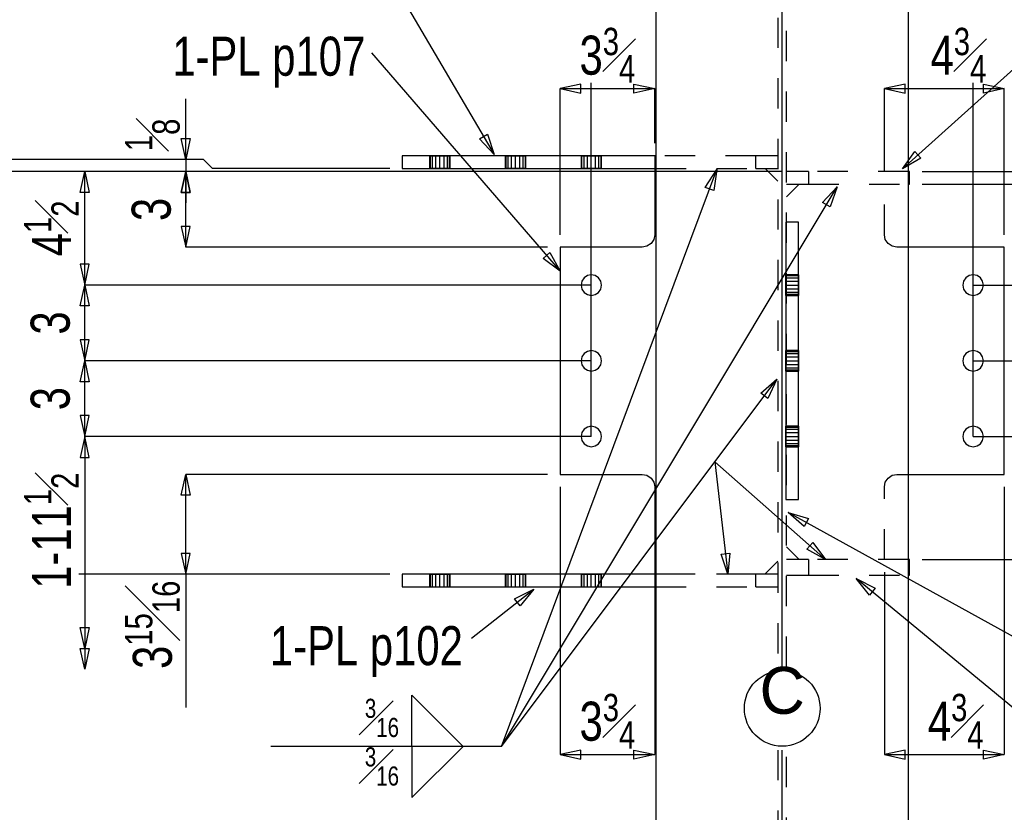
# Model space of a CAD drawing. Header units: inches. Extents: x -17.2 to 17.5, y -11.2 to 11.2.
# Tile 9 of 15: x -3.4 to -0.1, y 1.9 to 4.5. Entities that reach past the tile are written whole.
import ezdxf
from ezdxf.enums import TextEntityAlignment as Align

# ---------------------------------------------------------------- set-up
doc = ezdxf.new("R2010")
doc.units = ezdxf.units.IN
doc.header["$LTSCALE"] = 2.5
doc.header["$MEASUREMENT"] = 0
doc.linetypes.add('SDS2_5', pattern=[0.04, 0.02, -0.02])
doc.linetypes.add('SDS2_6', pattern=[0.2, 0.1, -0.05, 0, -0.05])
doc.layers.add('Layer_0', color=7, linetype='Continuous')
doc.layers.add('Outline', color=7, linetype='Continuous')
doc.styles.add('MTextWidth', font='txt', dxfattribs={"width": 0.8, "height": 0.2})

msp = doc.modelspace()

# ---------------------------------------------------------------- linework, layer by layer
at = {"color": 1, "linetype": 'Continuous'}
for p, q in [((0.388, 4.774), (-0.4364, 4.0329)), ((-2.1608, 4.722), (-1.7842, 4.0801)), ((-1.4973, 4.313), (-1.5662, 4.2982)), ((-1.5662, 3.8155), (-1.5662, 4.2982)), ((-1.5662, 4.2982), (-1.4973, 4.2834)), ((-1.5662, 4.2982), (-1.2537, 4.2982)), ((-1.4973, 4.2834), (-1.4973, 4.313)), ((-1.4632, 3.1488), (-1.4632, 4.3173)), ((-1.3226, 4.2834), (-1.3226, 4.313)), ((-1.3226, 4.313), (-1.2537, 4.2982)), ((-1.2537, 4.2982), (-1.3226, 4.2834)), ((-1.2537, 4.1176), (-1.2537, 4.2982)), ((-0.4269, 4.313), (-0.4957, 4.2982)), ((-0.4957, 4.0238), (-0.4957, 4.2982)), ((-0.4957, 4.2982), (-0.4269, 4.2834)), ((-0.4957, 4.2982), (-0.0999, 4.2982)), ((-0.4269, 4.2834), (-0.4269, 4.313)), ((-0.2028, 3.1488), (-0.2028, 4.3173)), ((-0.1688, 4.2834), (-0.1688, 4.313)), ((-0.1688, 4.313), (-0.0999, 4.2982)), ((-0.0999, 4.2982), (-0.1688, 4.2834)), ((-0.0999, 3.8155), (-0.0999, 4.2982)), ((-2.8019, 4.0638), (-2.8019, 4.2647)), ((-2.8019, 4.0638), (-2.8167, 4.1327)), ((-2.8167, 4.1327), (-2.7871, 4.1327)), ((-2.7871, 4.1327), (-2.8019, 4.0638)), ((-1.8318, 4.1321), (-1.8063, 4.147)), ((-1.7842, 4.0801), (-1.8318, 4.1321)), ((-1.8063, 4.147), (-1.7842, 4.0801)), ((-2.8019, 4.0637), (-3.4686, 4.0637)), ((-2.7428, 4.0638), (-2.8019, 4.0638)), ((-2.8019, 4.0638), (-2.8019, 4.0238)), ((-2.7133, 4.0343), (-2.7428, 4.0638)), ((-1.7842, 4.0801), (-1.7842, 4.0801)), ((-0.4364, 4.0329), (-0.3951, 4.0899)), ((-0.3753, 4.068), (-0.4364, 4.0329)), ((-0.3951, 4.0899), (-0.3753, 4.068)), ((-2.1287, 4.0343), (-2.7133, 4.0343)), ((-1.7592, 2.1254), (-1.049, 4.0312)), ((-1.0869, 3.9718), (-1.049, 4.0312)), ((-1.049, 4.0312), (-1.0592, 3.9615)), ((-1.049, 4.0312), (-1.049, 4.0312)), ((-0.4364, 4.0329), (-0.4364, 4.0329)), ((-3.15, 3.9549), (-3.1352, 4.0238)), ((-3.1352, 3.6488), (-3.1352, 4.0238)), ((-3.1352, 4.0238), (-3.1205, 3.9549)), ((-0.833, 4.0238), (-3.1352, 4.0238)), ((-2.8167, 3.9549), (-2.8019, 4.0238)), ((-2.8019, 4.0238), (-2.8167, 3.9549)), ((-2.8019, 3.7738), (-2.8019, 4.0238)), ((-2.8019, 4.0238), (-2.7871, 3.9549)), ((-0.833, 4.0238), (-2.8019, 4.0238)), ((-2.8019, 4.0238), (-2.8019, 3.9205)), ((-2.7871, 3.9549), (-2.8019, 4.0238)), ((-0.833, 4.0238), (-2.8019, 4.0238)), ((-0.3707, 4.0238), (0.9492, 4.0238)), ((-1.7592, 2.1254), (-0.6519, 3.9738)), ((-1.0592, 3.9615), (-1.0869, 3.9718)), ((-0.7, 3.9223), (-0.6519, 3.9738)), ((-0.6519, 3.9738), (-0.6747, 3.9071)), ((-0.6519, 3.9738), (-0.6519, 3.9738)), ((-3.1205, 3.9549), (-3.15, 3.9549)), ((-2.7871, 3.9549), (-2.8167, 3.9549)), ((-2.8167, 3.9549), (-2.7871, 3.9549)), ((-0.6747, 3.9071), (-0.7, 3.9223)), ((-2.7871, 3.8427), (-2.8167, 3.8427)), ((-2.8167, 3.8427), (-2.8019, 3.7738)), ((-2.8019, 3.7738), (-2.7871, 3.8427)), ((-1.6078, 3.7738), (-2.8019, 3.7738)), ((-3.1205, 3.7177), (-3.15, 3.7177)), ((-3.15, 3.7177), (-3.1352, 3.6488)), ((-3.1352, 3.6488), (-3.1205, 3.7177)), ((-3.15, 3.5799), (-3.1352, 3.6488)), ((-3.1352, 3.3988), (-3.1352, 3.6488)), ((-3.1352, 3.6488), (-3.1205, 3.5799)), ((-1.4632, 3.6488), (-3.1352, 3.6488)), ((-3.1352, 3.6488), (-3.1352, 3.6488)), ((-3.1205, 3.5799), (-3.15, 3.5799)), ((-3.1205, 3.4677), (-3.15, 3.4677)), ((-3.15, 3.4677), (-3.1352, 3.3988)), ((-3.1352, 3.3988), (-3.1205, 3.4677)), ((-3.15, 3.3299), (-3.1352, 3.3988)), ((-3.1352, 3.1488), (-3.1352, 3.3988)), ((-3.1352, 3.3988), (-3.1205, 3.3299)), ((-1.4632, 3.3988), (-3.1352, 3.3988)), ((-1.4632, 3.3988), (-3.1352, 3.3988)), ((-3.1205, 3.3299), (-3.15, 3.3299)), ((-1.7592, 2.1254), (-0.8505, 3.3386)), ((-0.9036, 3.2923), (-0.8505, 3.3386)), ((-0.8505, 3.3386), (-0.8799, 3.2746)), ((-0.8505, 3.3386), (-0.8505, 3.3386)), ((-0.8799, 3.2746), (-0.9036, 3.2923)), ((-3.1205, 3.2177), (-3.15, 3.2177)), ((-3.15, 3.2177), (-3.1352, 3.1488)), ((-3.1352, 3.1488), (-3.1205, 3.2177)), ((-3.1352, 3.1488), (-3.15, 3.0799)), ((-1.4632, 3.1488), (-3.1352, 3.1488)), ((-3.1352, 3.1488), (-3.1352, 3.1488)), ((-3.1205, 3.0799), (-3.1352, 3.1488)), ((-3.1352, 3.1488), (-3.1352, 2.4488)), ((-3.15, 3.0799), (-3.1205, 3.0799)), ((-1.055, 3.0654), (-0.6898, 2.7421)), ((-1.055, 3.0654), (-1.0122, 2.6937)), ((-2.8167, 2.9549), (-2.8019, 3.0238)), ((-2.8019, 2.6936), (-2.8019, 3.0238)), ((-2.8019, 3.0238), (-2.7871, 2.9549)), ((-1.6078, 3.0238), (-2.8019, 3.0238)), ((-1.5662, 2.9822), (-1.5662, 2.0984)), ((-0.0999, 2.9822), (-0.0999, 2.0984)), ((-2.7871, 2.9549), (-2.8167, 2.9549)), ((0.0057, 2.4452), (-0.8138, 2.8983)), ((-0.8138, 2.8983), (-0.8138, 2.8983)), ((-0.8138, 2.8983), (-0.7464, 2.8779)), ((-0.7606, 2.8521), (-0.8138, 2.8983)), ((-0.7464, 2.8779), (-0.7606, 2.8521)), ((-0.7512, 2.7768), (-0.7316, 2.7989)), ((-0.7316, 2.7989), (-0.6898, 2.7421)), ((-1.0348, 2.7605), (-1.0054, 2.7639)), ((-1.0054, 2.7639), (-1.0122, 2.6937)), ((-0.6898, 2.7421), (-0.7512, 2.7768)), ((-2.7871, 2.7625), (-2.8167, 2.7625)), ((-2.8167, 2.7625), (-2.8019, 2.6936)), ((-2.8019, 2.6936), (-2.7871, 2.7625)), ((-1.0122, 2.6937), (-1.0348, 2.7605)), ((-0.6898, 2.7421), (-0.6898, 2.7421)), ((-0.3707, 2.7426), (0.6158, 2.7426)), ((-0.4957, 2.7009), (-0.4957, 2.0984)), ((-2.8019, 2.6936), (-3.1543, 2.6936)), ((-2.1287, 2.6936), (-2.8019, 2.6936)), ((-2.8019, 2.6936), (-2.8019, 2.2535)), ((-1.0122, 2.6937), (-1.0122, 2.6937)), ((0.2488, 1.9879), (-0.5884, 2.6803)), ((-0.5884, 2.6803), (-0.5884, 2.6803)), ((-0.5884, 2.6803), (-0.5259, 2.6477)), ((-0.5447, 2.625), (-0.5884, 2.6803)), ((-1.8581, 2.4831), (-1.6534, 2.6441)), ((-1.7167, 2.6131), (-1.6534, 2.6441)), ((-1.6534, 2.6441), (-1.6984, 2.5899)), ((-1.6534, 2.6441), (-1.6534, 2.6441)), ((-1.2537, 2.654), (-1.2537, 2.0984)), ((-0.5259, 2.6477), (-0.5447, 2.625)), ((-1.6984, 2.5899), (-1.7167, 2.6131)), ((-3.1352, 2.4488), (-3.15, 2.5177)), ((-3.15, 2.5177), (-3.1205, 2.5177)), ((-3.1205, 2.5177), (-3.1352, 2.4488)), ((-3.1352, 2.3799), (-3.15, 2.4488)), ((-3.15, 2.4488), (-3.1205, 2.4488)), ((-3.1352, 2.4488), (-3.1352, 2.3799)), ((-3.1205, 2.4488), (-3.1352, 2.3799)), ((-2.0556, 2.1254), (-2.0556, 2.2947)), ((-2.0556, 2.2947), (-1.8862, 2.1254)), ((-1.7592, 2.1254), (-2.5213, 2.1254)), ((-2.0556, 2.1254), (-2.0556, 1.956)), ((-2.0556, 1.956), (-1.8862, 2.1254)), ((-1.4973, 2.1131), (-1.5662, 2.0984)), ((-1.4973, 2.0836), (-1.4973, 2.1131)), ((-1.3226, 2.0836), (-1.3226, 2.1131)), ((-1.3226, 2.1131), (-1.2537, 2.0984)), ((-0.4269, 2.1131), (-0.4957, 2.0984)), ((-0.4269, 2.0836), (-0.4269, 2.1131)), ((-0.1688, 2.0836), (-0.1688, 2.1131)), ((-0.1688, 2.1131), (-0.0999, 2.0984)), ((-1.5662, 2.0984), (-1.4973, 2.0836)), ((-1.5662, 2.0984), (-1.2537, 2.0984)), ((-1.2537, 2.0984), (-1.3226, 2.0836)), ((-0.4957, 2.0984), (-0.4269, 2.0836)), ((-0.4957, 2.0984), (-0.0999, 2.0984)), ((-0.0999, 2.0984), (-0.1688, 2.0836))]:
    msp.add_line(p, q, dxfattribs=at)
at = {"layer": 'Layer_0', "color": 1, "linetype": 'SDS2_5'}
for p, q in [((-0.8474, 5.7322), (-0.8474, 2.3883)), ((-0.8187, 2.3883), (-0.8187, 5.7322)), ((-1.9971, 4.0763), (-1.9945, 4.0763)), ((-1.9971, 4.0759), (-1.9971, 4.0343)), ((-1.9945, 4.0759), (-1.9945, 4.0763)), ((-1.9945, 4.0763), (-1.9872, 4.0763)), ((-1.9945, 4.0343), (-1.9945, 4.0759)), ((-1.9872, 4.0759), (-1.9872, 4.0763)), ((-1.9872, 4.0763), (-1.9762, 4.0763)), ((-1.9872, 4.0343), (-1.9872, 4.0759)), ((-1.9762, 4.0759), (-1.9762, 4.0763)), ((-1.9762, 4.0763), (-1.9632, 4.0763)), ((-1.9762, 4.0343), (-1.9762, 4.0759)), ((-1.9632, 4.0759), (-1.9632, 4.0763)), ((-1.9632, 4.0763), (-1.9503, 4.0763)), ((-1.9632, 4.0343), (-1.9632, 4.0759)), ((-1.9503, 4.0763), (-1.9393, 4.0763)), ((-1.9503, 4.0763), (-1.9503, 4.0759)), ((-1.9503, 4.0759), (-1.9503, 4.0343)), ((-1.9393, 4.0763), (-1.932, 4.0763)), ((-1.9393, 4.0763), (-1.9393, 4.0759)), ((-1.9393, 4.0759), (-1.9393, 4.0343)), ((-1.932, 4.0763), (-1.9294, 4.0763)), ((-1.932, 4.0763), (-1.932, 4.0759)), ((-1.932, 4.0759), (-1.932, 4.0343)), ((-1.9294, 4.0343), (-1.9294, 4.0759)), ((-1.7471, 4.0763), (-1.7445, 4.0763)), ((-1.7471, 4.0759), (-1.7471, 4.0343)), ((-1.7445, 4.0759), (-1.7445, 4.0763)), ((-1.7445, 4.0763), (-1.7372, 4.0763)), ((-1.7445, 4.0343), (-1.7445, 4.0759)), ((-1.7372, 4.0759), (-1.7372, 4.0763)), ((-1.7372, 4.0763), (-1.7262, 4.0763)), ((-1.7372, 4.0343), (-1.7372, 4.0759)), ((-1.7262, 4.0759), (-1.7262, 4.0763)), ((-1.7262, 4.0763), (-1.7132, 4.0763)), ((-1.7262, 4.0343), (-1.7262, 4.0759)), ((-1.7132, 4.0759), (-1.7132, 4.0763)), ((-1.7132, 4.0763), (-1.7003, 4.0763)), ((-1.7132, 4.0343), (-1.7132, 4.0759)), ((-1.7003, 4.0763), (-1.6893, 4.0763)), ((-1.7003, 4.0763), (-1.7003, 4.0759)), ((-1.7003, 4.0759), (-1.7003, 4.0343)), ((-1.6893, 4.0763), (-1.682, 4.0763)), ((-1.6893, 4.0763), (-1.6893, 4.0759)), ((-1.6893, 4.0759), (-1.6893, 4.0343)), ((-1.682, 4.0763), (-1.6794, 4.0763)), ((-1.682, 4.0763), (-1.682, 4.0759)), ((-1.682, 4.0759), (-1.682, 4.0343)), ((-1.6794, 4.0343), (-1.6794, 4.0759)), ((-1.4971, 4.0763), (-1.4945, 4.0763)), ((-1.4971, 4.0759), (-1.4971, 4.0343)), ((-1.4945, 4.0759), (-1.4945, 4.0763)), ((-1.4945, 4.0763), (-1.4872, 4.0763)), ((-1.4945, 4.0343), (-1.4945, 4.0759)), ((-1.4872, 4.0759), (-1.4872, 4.0763)), ((-1.4872, 4.0763), (-1.4762, 4.0763)), ((-1.4872, 4.0343), (-1.4872, 4.0759)), ((-1.4762, 4.0759), (-1.4762, 4.0763)), ((-1.4762, 4.0763), (-1.4632, 4.0763)), ((-1.4762, 4.0343), (-1.4762, 4.0759)), ((-1.4632, 4.0759), (-1.4632, 4.0763)), ((-1.4632, 4.0763), (-1.4503, 4.0763)), ((-1.4632, 4.0343), (-1.4632, 4.0759)), ((-1.4503, 4.0763), (-1.4393, 4.0763)), ((-1.4503, 4.0763), (-1.4503, 4.0759)), ((-1.4503, 4.0759), (-1.4503, 4.0343)), ((-1.4393, 4.0763), (-1.432, 4.0763)), ((-1.4393, 4.0763), (-1.4393, 4.0759)), ((-1.4393, 4.0759), (-1.4393, 4.0343)), ((-1.432, 4.0763), (-1.4294, 4.0763)), ((-1.432, 4.0763), (-1.432, 4.0759)), ((-1.432, 4.0759), (-1.432, 4.0343)), ((-1.4294, 4.0343), (-1.4294, 4.0759)), ((-0.9203, 4.0759), (-1.2497, 4.0759)), ((-0.9203, 4.0343), (-0.9203, 4.0759)), ((-0.8474, 4.0759), (-0.9203, 4.0759)), ((-1.9945, 4.0338), (-1.9971, 4.0338)), ((-1.9945, 4.0338), (-1.9945, 4.0343)), ((-1.9872, 4.0338), (-1.9945, 4.0338)), ((-1.9872, 4.0338), (-1.9872, 4.0343)), ((-1.9762, 4.0338), (-1.9872, 4.0338)), ((-1.9762, 4.0338), (-1.9762, 4.0343)), ((-1.9632, 4.0338), (-1.9762, 4.0338)), ((-1.9632, 4.0338), (-1.9632, 4.0343)), ((-1.9503, 4.0338), (-1.9632, 4.0338)), ((-1.9503, 4.0343), (-1.9503, 4.0338)), ((-1.9393, 4.0338), (-1.9503, 4.0338)), ((-1.9393, 4.0343), (-1.9393, 4.0338)), ((-1.932, 4.0338), (-1.9393, 4.0338)), ((-1.932, 4.0343), (-1.932, 4.0338)), ((-1.9294, 4.0338), (-1.932, 4.0338)), ((-1.7445, 4.0338), (-1.7471, 4.0338)), ((-1.7445, 4.0338), (-1.7445, 4.0343)), ((-1.7372, 4.0338), (-1.7445, 4.0338)), ((-1.7372, 4.0338), (-1.7372, 4.0343)), ((-1.7262, 4.0338), (-1.7372, 4.0338)), ((-1.7262, 4.0338), (-1.7262, 4.0343)), ((-1.7132, 4.0338), (-1.7262, 4.0338)), ((-1.7132, 4.0338), (-1.7132, 4.0343)), ((-1.7003, 4.0338), (-1.7132, 4.0338)), ((-1.7003, 4.0343), (-1.7003, 4.0338)), ((-1.6893, 4.0338), (-1.7003, 4.0338)), ((-1.6893, 4.0343), (-1.6893, 4.0338)), ((-1.682, 4.0338), (-1.6893, 4.0338)), ((-1.682, 4.0343), (-1.682, 4.0338)), ((-1.6794, 4.0338), (-1.682, 4.0338)), ((-1.4945, 4.0338), (-1.4971, 4.0338)), ((-1.4945, 4.0338), (-1.4945, 4.0343)), ((-1.4872, 4.0338), (-1.4945, 4.0338)), ((-1.4872, 4.0338), (-1.4872, 4.0343)), ((-1.4762, 4.0338), (-1.4872, 4.0338)), ((-1.4762, 4.0338), (-1.4762, 4.0343)), ((-1.4632, 4.0338), (-1.4762, 4.0338)), ((-1.4632, 4.0338), (-1.4632, 4.0343)), ((-1.4503, 4.0338), (-1.4632, 4.0338)), ((-1.4503, 4.0343), (-1.4503, 4.0338)), ((-1.4393, 4.0338), (-1.4503, 4.0338)), ((-1.4393, 4.0343), (-1.4393, 4.0338)), ((-1.432, 4.0338), (-1.4393, 4.0338)), ((-1.432, 4.0343), (-1.432, 4.0338)), ((-1.4294, 4.0338), (-1.432, 4.0338)), ((-1.2497, 4.0343), (-0.9203, 4.0343)), ((-0.9203, 4.0343), (-0.8474, 4.0343)), ((-0.8474, 3.9926), (-0.8891, 4.0343)), ((-0.7457, 4.0238), (-0.8187, 4.0238)), ((-0.4164, 4.0238), (-0.7457, 4.0238)), ((-0.7457, 4.0238), (-0.7457, 3.9822)), ((-0.777, 3.9822), (-0.8187, 3.9405)), ((-0.8187, 3.9822), (-0.7457, 3.9822)), ((-0.7457, 3.9822), (-0.4164, 3.9822)), ((-0.4957, 3.8155), (-0.4957, 3.9822)), ((-0.4926, 3.7996), (-0.4957, 3.8155)), ((-0.4835, 3.786), (-0.4926, 3.7996)), ((-0.47, 3.777), (-0.4835, 3.786)), ((-0.4541, 3.7738), (-0.47, 3.777)), ((-0.4164, 3.7738), (-0.4541, 3.7738)), ((-0.8212, 3.6801), (-0.8212, 3.6827)), ((-0.8212, 3.6728), (-0.8212, 3.6801)), ((-0.8212, 3.6801), (-0.8207, 3.6801)), ((-0.8212, 3.6618), (-0.8212, 3.6728)), ((-0.8212, 3.6728), (-0.8207, 3.6728)), ((-0.7791, 3.6827), (-0.8207, 3.6827)), ((-0.8207, 3.6801), (-0.7791, 3.6801)), ((-0.8207, 3.6728), (-0.7791, 3.6728)), ((-0.7791, 3.6801), (-0.7787, 3.6801)), ((-0.7791, 3.6728), (-0.7787, 3.6728)), ((-0.7787, 3.6827), (-0.7787, 3.6801)), ((-0.7787, 3.6801), (-0.7787, 3.6728)), ((-0.7787, 3.6728), (-0.7787, 3.6618)), ((-0.8212, 3.6488), (-0.8212, 3.6618)), ((-0.8212, 3.6618), (-0.8207, 3.6618)), ((-0.8212, 3.6359), (-0.8212, 3.6488)), ((-0.8212, 3.6488), (-0.8207, 3.6488)), ((-0.8207, 3.6618), (-0.7791, 3.6618)), ((-0.8207, 3.6488), (-0.7791, 3.6488)), ((-0.7791, 3.6618), (-0.7787, 3.6618)), ((-0.7791, 3.6488), (-0.7787, 3.6488)), ((-0.7787, 3.6618), (-0.7787, 3.6488)), ((-0.7787, 3.6488), (-0.7787, 3.6359)), ((-0.8212, 3.6249), (-0.8212, 3.6359)), ((-0.8207, 3.6359), (-0.8212, 3.6359)), ((-0.8212, 3.6176), (-0.8212, 3.6249)), ((-0.8207, 3.6249), (-0.8212, 3.6249)), ((-0.8212, 3.615), (-0.8212, 3.6176)), ((-0.8207, 3.6176), (-0.8212, 3.6176)), ((-0.7791, 3.6359), (-0.8207, 3.6359)), ((-0.7791, 3.6249), (-0.8207, 3.6249)), ((-0.7791, 3.6176), (-0.8207, 3.6176)), ((-0.8207, 3.615), (-0.7791, 3.615)), ((-0.7787, 3.6359), (-0.7791, 3.6359)), ((-0.7787, 3.6249), (-0.7791, 3.6249)), ((-0.7787, 3.6176), (-0.7791, 3.6176)), ((-0.7787, 3.6359), (-0.7787, 3.6249)), ((-0.7787, 3.6249), (-0.7787, 3.6176)), ((-0.7787, 3.6176), (-0.7787, 3.615)), ((-0.8212, 3.4301), (-0.8212, 3.4327)), ((-0.8212, 3.4228), (-0.8212, 3.4301)), ((-0.8212, 3.4301), (-0.8207, 3.4301)), ((-0.8212, 3.4118), (-0.8212, 3.4228)), ((-0.8212, 3.4228), (-0.8207, 3.4228)), ((-0.7791, 3.4327), (-0.8207, 3.4327)), ((-0.8207, 3.4301), (-0.7791, 3.4301)), ((-0.8207, 3.4228), (-0.7791, 3.4228)), ((-0.7791, 3.4301), (-0.7787, 3.4301)), ((-0.7791, 3.4228), (-0.7787, 3.4228)), ((-0.7787, 3.4327), (-0.7787, 3.4301)), ((-0.7787, 3.4301), (-0.7787, 3.4228)), ((-0.7787, 3.4228), (-0.7787, 3.4118)), ((-0.8212, 3.3988), (-0.8212, 3.4118)), ((-0.8212, 3.4118), (-0.8207, 3.4118)), ((-0.8212, 3.3859), (-0.8212, 3.3988)), ((-0.8212, 3.3988), (-0.8207, 3.3988)), ((-0.8212, 3.3749), (-0.8212, 3.3859)), ((-0.8207, 3.3859), (-0.8212, 3.3859)), ((-0.8207, 3.4118), (-0.7791, 3.4118)), ((-0.8207, 3.3988), (-0.7791, 3.3988)), ((-0.7791, 3.3859), (-0.8207, 3.3859)), ((-0.7791, 3.4118), (-0.7787, 3.4118)), ((-0.7791, 3.3988), (-0.7787, 3.3988)), ((-0.7787, 3.3859), (-0.7791, 3.3859)), ((-0.7787, 3.4118), (-0.7787, 3.3988)), ((-0.7787, 3.3988), (-0.7787, 3.3859)), ((-0.7787, 3.3859), (-0.7787, 3.3749)), ((-0.8212, 3.3676), (-0.8212, 3.3749)), ((-0.8207, 3.3749), (-0.8212, 3.3749)), ((-0.8212, 3.365), (-0.8212, 3.3676)), ((-0.8207, 3.3676), (-0.8212, 3.3676)), ((-0.7791, 3.3749), (-0.8207, 3.3749)), ((-0.7791, 3.3676), (-0.8207, 3.3676)), ((-0.8207, 3.365), (-0.7791, 3.365)), ((-0.7787, 3.3749), (-0.7791, 3.3749)), ((-0.7787, 3.3676), (-0.7791, 3.3676)), ((-0.7787, 3.3749), (-0.7787, 3.3676)), ((-0.7787, 3.3676), (-0.7787, 3.365)), ((-0.8212, 3.1801), (-0.8212, 3.1827)), ((-0.8212, 3.1728), (-0.8212, 3.1801)), ((-0.8212, 3.1801), (-0.8207, 3.1801)), ((-0.8212, 3.1618), (-0.8212, 3.1728)), ((-0.8212, 3.1728), (-0.8207, 3.1728)), ((-0.8212, 3.1488), (-0.8212, 3.1618)), ((-0.8212, 3.1618), (-0.8207, 3.1618)), ((-0.7791, 3.1827), (-0.8207, 3.1827)), ((-0.8207, 3.1801), (-0.7791, 3.1801)), ((-0.8207, 3.1728), (-0.7791, 3.1728)), ((-0.8207, 3.1618), (-0.7791, 3.1618)), ((-0.7791, 3.1801), (-0.7787, 3.1801)), ((-0.7791, 3.1728), (-0.7787, 3.1728)), ((-0.7791, 3.1618), (-0.7787, 3.1618)), ((-0.7787, 3.1827), (-0.7787, 3.1801)), ((-0.7787, 3.1801), (-0.7787, 3.1728)), ((-0.7787, 3.1728), (-0.7787, 3.1618)), ((-0.7787, 3.1618), (-0.7787, 3.1488)), ((-0.8212, 3.1359), (-0.8212, 3.1488)), ((-0.8212, 3.1488), (-0.8207, 3.1488)), ((-0.8212, 3.1249), (-0.8212, 3.1359)), ((-0.8207, 3.1359), (-0.8212, 3.1359)), ((-0.8212, 3.1176), (-0.8212, 3.1249)), ((-0.8207, 3.1249), (-0.8212, 3.1249)), ((-0.8207, 3.1488), (-0.7791, 3.1488)), ((-0.7791, 3.1359), (-0.8207, 3.1359)), ((-0.7791, 3.1249), (-0.8207, 3.1249)), ((-0.7791, 3.1488), (-0.7787, 3.1488)), ((-0.7787, 3.1359), (-0.7791, 3.1359)), ((-0.7787, 3.1249), (-0.7791, 3.1249)), ((-0.7787, 3.1488), (-0.7787, 3.1359)), ((-0.7787, 3.1359), (-0.7787, 3.1249)), ((-0.7787, 3.1249), (-0.7787, 3.1176)), ((-0.8212, 3.115), (-0.8212, 3.1176)), ((-0.8207, 3.1176), (-0.8212, 3.1176)), ((-0.7791, 3.1176), (-0.8207, 3.1176)), ((-0.8207, 3.115), (-0.7791, 3.115)), ((-0.7787, 3.1176), (-0.7791, 3.1176)), ((-0.7787, 3.1176), (-0.7787, 3.115)), ((-0.47, 3.0207), (-0.4541, 3.0238)), ((-0.4541, 3.0238), (-0.4164, 3.0238)), ((-0.4957, 2.9822), (-0.4926, 2.9981)), ((-0.4926, 2.9981), (-0.4835, 3.0116)), ((-0.4835, 3.0116), (-0.47, 3.0207)), ((-0.4957, 2.7426), (-0.4957, 2.9822)), ((-0.8187, 2.7843), (-0.777, 2.7426)), ((-0.8891, 2.6957), (-0.8474, 2.7374)), ((-0.7457, 2.7426), (-0.8187, 2.7426)), ((-0.4164, 2.7426), (-0.7457, 2.7426)), ((-0.7457, 2.7426), (-0.7457, 2.6905)), ((-1.9971, 2.694), (-1.9945, 2.694)), ((-1.9971, 2.6936), (-1.9971, 2.652)), ((-1.9945, 2.6936), (-1.9945, 2.694)), ((-1.9945, 2.694), (-1.9872, 2.694)), ((-1.9945, 2.652), (-1.9945, 2.6936)), ((-1.9872, 2.6936), (-1.9872, 2.694)), ((-1.9872, 2.694), (-1.9762, 2.694)), ((-1.9872, 2.652), (-1.9872, 2.6936)), ((-1.9762, 2.6936), (-1.9762, 2.694)), ((-1.9762, 2.694), (-1.9632, 2.694)), ((-1.9762, 2.652), (-1.9762, 2.6936)), ((-1.9632, 2.6936), (-1.9632, 2.694)), ((-1.9632, 2.694), (-1.9503, 2.694)), ((-1.9632, 2.652), (-1.9632, 2.6936)), ((-1.9503, 2.694), (-1.9393, 2.694)), ((-1.9503, 2.694), (-1.9503, 2.6936)), ((-1.9503, 2.6936), (-1.9503, 2.652)), ((-1.9393, 2.694), (-1.932, 2.694)), ((-1.9393, 2.694), (-1.9393, 2.6936)), ((-1.9393, 2.6936), (-1.9393, 2.652)), ((-1.932, 2.694), (-1.9294, 2.694)), ((-1.932, 2.694), (-1.932, 2.6936)), ((-1.932, 2.6936), (-1.932, 2.652)), ((-1.9294, 2.652), (-1.9294, 2.6936)), ((-1.7471, 2.694), (-1.7445, 2.694)), ((-1.7471, 2.6936), (-1.7471, 2.652)), ((-1.7445, 2.6936), (-1.7445, 2.694)), ((-1.7445, 2.694), (-1.7372, 2.694)), ((-1.7445, 2.652), (-1.7445, 2.6936)), ((-1.7372, 2.6936), (-1.7372, 2.694)), ((-1.7372, 2.694), (-1.7262, 2.694)), ((-1.7372, 2.652), (-1.7372, 2.6936)), ((-1.7262, 2.6936), (-1.7262, 2.694)), ((-1.7262, 2.694), (-1.7132, 2.694)), ((-1.7262, 2.652), (-1.7262, 2.6936)), ((-1.7132, 2.6936), (-1.7132, 2.694)), ((-1.7132, 2.694), (-1.7003, 2.694)), ((-1.7132, 2.652), (-1.7132, 2.6936)), ((-1.7003, 2.694), (-1.6893, 2.694)), ((-1.7003, 2.694), (-1.7003, 2.6936)), ((-1.7003, 2.6936), (-1.7003, 2.652)), ((-1.6893, 2.694), (-1.682, 2.694)), ((-1.6893, 2.694), (-1.6893, 2.6936)), ((-1.6893, 2.6936), (-1.6893, 2.652)), ((-1.682, 2.694), (-1.6794, 2.694)), ((-1.682, 2.694), (-1.682, 2.6936)), ((-1.682, 2.6936), (-1.682, 2.652)), ((-1.6794, 2.652), (-1.6794, 2.6936)), ((-1.4971, 2.694), (-1.4945, 2.694)), ((-1.4971, 2.6936), (-1.4971, 2.652)), ((-1.4945, 2.6936), (-1.4945, 2.694)), ((-1.4945, 2.694), (-1.4872, 2.694)), ((-1.4945, 2.652), (-1.4945, 2.6936)), ((-1.4872, 2.6936), (-1.4872, 2.694)), ((-1.4872, 2.694), (-1.4762, 2.694)), ((-1.4872, 2.652), (-1.4872, 2.6936)), ((-1.4762, 2.6936), (-1.4762, 2.694)), ((-1.4762, 2.694), (-1.4632, 2.694)), ((-1.4762, 2.652), (-1.4762, 2.6936)), ((-1.4632, 2.6936), (-1.4632, 2.694)), ((-1.4632, 2.694), (-1.4503, 2.694)), ((-1.4632, 2.652), (-1.4632, 2.6936)), ((-1.4503, 2.694), (-1.4393, 2.694)), ((-1.4503, 2.694), (-1.4503, 2.6936)), ((-1.4503, 2.6936), (-1.4503, 2.652)), ((-1.4393, 2.694), (-1.432, 2.694)), ((-1.4393, 2.694), (-1.4393, 2.6936)), ((-1.4393, 2.6936), (-1.4393, 2.652)), ((-1.432, 2.694), (-1.4294, 2.694)), ((-1.432, 2.694), (-1.432, 2.6936)), ((-1.432, 2.6936), (-1.432, 2.652)), ((-1.4294, 2.652), (-1.4294, 2.6936)), ((-1.2497, 2.6957), (-0.8891, 2.6957)), ((-0.9203, 2.6936), (-1.2497, 2.6936)), ((-0.9203, 2.652), (-0.9203, 2.6936)), ((-0.8474, 2.6936), (-0.9203, 2.6936)), ((-0.8187, 2.6905), (-0.7457, 2.6905)), ((-0.7457, 2.6905), (-0.4164, 2.6905)), ((-1.9945, 2.6515), (-1.9971, 2.6515)), ((-1.9945, 2.6515), (-1.9945, 2.652)), ((-1.9872, 2.6515), (-1.9945, 2.6515)), ((-1.9872, 2.6515), (-1.9872, 2.652)), ((-1.9762, 2.6515), (-1.9872, 2.6515)), ((-1.9762, 2.6515), (-1.9762, 2.652)), ((-1.9632, 2.6515), (-1.9762, 2.6515)), ((-1.9632, 2.6515), (-1.9632, 2.652)), ((-1.9503, 2.6515), (-1.9632, 2.6515)), ((-1.9503, 2.652), (-1.9503, 2.6515)), ((-1.9393, 2.6515), (-1.9503, 2.6515)), ((-1.9393, 2.652), (-1.9393, 2.6515)), ((-1.932, 2.6515), (-1.9393, 2.6515)), ((-1.932, 2.652), (-1.932, 2.6515)), ((-1.9294, 2.6515), (-1.932, 2.6515)), ((-1.7445, 2.6515), (-1.7471, 2.6515)), ((-1.7445, 2.6515), (-1.7445, 2.652)), ((-1.7372, 2.6515), (-1.7445, 2.6515)), ((-1.7372, 2.6515), (-1.7372, 2.652)), ((-1.7262, 2.6515), (-1.7372, 2.6515)), ((-1.7262, 2.6515), (-1.7262, 2.652)), ((-1.7132, 2.6515), (-1.7262, 2.6515)), ((-1.7132, 2.6515), (-1.7132, 2.652)), ((-1.7003, 2.6515), (-1.7132, 2.6515)), ((-1.7003, 2.652), (-1.7003, 2.6515)), ((-1.6893, 2.6515), (-1.7003, 2.6515)), ((-1.6893, 2.652), (-1.6893, 2.6515)), ((-1.682, 2.6515), (-1.6893, 2.6515)), ((-1.682, 2.652), (-1.682, 2.6515)), ((-1.6794, 2.6515), (-1.682, 2.6515)), ((-1.4945, 2.6515), (-1.4971, 2.6515)), ((-1.4945, 2.6515), (-1.4945, 2.652)), ((-1.4872, 2.6515), (-1.4945, 2.6515)), ((-1.4872, 2.6515), (-1.4872, 2.652)), ((-1.4762, 2.6515), (-1.4872, 2.6515)), ((-1.4762, 2.6515), (-1.4762, 2.652)), ((-1.4632, 2.6515), (-1.4762, 2.6515)), ((-1.4632, 2.6515), (-1.4632, 2.652)), ((-1.4503, 2.6515), (-1.4632, 2.6515)), ((-1.4503, 2.652), (-1.4503, 2.6515)), ((-1.4393, 2.6515), (-1.4503, 2.6515)), ((-1.4393, 2.652), (-1.4393, 2.6515)), ((-1.432, 2.6515), (-1.4393, 2.6515)), ((-1.432, 2.652), (-1.432, 2.6515)), ((-1.4294, 2.6515), (-1.432, 2.6515)), ((-1.2497, 2.652), (-0.9203, 2.652)), ((-0.9203, 2.652), (-0.8474, 2.652)), ((-0.8474, 2.1133), (-0.8474, 1.1905)), ((-0.8187, 1.1905), (-0.8187, 2.1133))]:
    msp.add_line(p, q, dxfattribs=at)
at = {"layer": 'Layer_0', "color": 2, "linetype": 'Continuous'}
for p, q in [((-1.2497, 4.6506), (-1.2497, 1.1905)), ((-0.4164, 1.1905), (-0.4164, 4.6506)), ((-1.2953, 4.0759), (-2.087, 4.0759)), ((-2.087, 4.0759), (-2.087, 4.0343)), ((-1.9971, 4.0763), (-1.9971, 4.0759)), ((-1.9294, 4.0759), (-1.9294, 4.0763)), ((-1.7471, 4.0763), (-1.7471, 4.0759)), ((-1.6794, 4.0759), (-1.6794, 4.0763)), ((-1.4971, 4.0763), (-1.4971, 4.0759)), ((-1.4294, 4.0759), (-1.4294, 4.0763)), ((-1.2794, 4.0759), (-1.2953, 4.0759)), ((-1.2659, 4.0759), (-1.2794, 4.0759)), ((-1.2568, 4.0759), (-1.2659, 4.0759)), ((-1.2537, 4.0759), (-1.2568, 4.0759)), ((-1.2497, 4.0759), (-1.2537, 4.0759)), ((-1.2537, 4.0759), (-1.2537, 4.0343)), ((-2.087, 4.0343), (-1.2953, 4.0343)), ((-1.9971, 4.0343), (-1.9971, 4.0338)), ((-1.9294, 4.0338), (-1.9294, 4.0343)), ((-1.7471, 4.0343), (-1.7471, 4.0338)), ((-1.6794, 4.0338), (-1.6794, 4.0343)), ((-1.4971, 4.0343), (-1.4971, 4.0338)), ((-1.4294, 4.0338), (-1.4294, 4.0343)), ((-1.2953, 4.0343), (-1.2794, 4.0343)), ((-1.2794, 4.0343), (-1.2659, 4.0343)), ((-1.2659, 4.0343), (-1.2568, 4.0343)), ((-1.2568, 4.0343), (-1.2537, 4.0343)), ((-1.2537, 4.0343), (-1.2537, 3.8155)), ((-1.2537, 4.0343), (-1.2497, 4.0343)), ((-0.4124, 4.0238), (-0.4164, 4.0238)), ((-0.4124, 3.9822), (-0.4124, 4.0238)), ((-0.4164, 3.9822), (-0.4124, 3.9822)), ((-0.7791, 3.8572), (-0.8207, 3.8572)), ((-0.8207, 3.8572), (-0.8207, 2.9405)), ((-0.7791, 2.9405), (-0.7791, 3.8572)), ((-1.2537, 3.8155), (-1.2568, 3.7996)), ((-1.2953, 3.7738), (-1.5662, 3.7738)), ((-1.5662, 3.7738), (-1.5662, 3.0238)), ((-1.2794, 3.777), (-1.2953, 3.7738)), ((-1.2659, 3.786), (-1.2794, 3.777)), ((-1.2568, 3.7996), (-1.2659, 3.786)), ((-0.0999, 3.7738), (-0.4164, 3.7738)), ((-0.0999, 3.0238), (-0.0999, 3.7738)), ((-0.8207, 3.6827), (-0.8212, 3.6827)), ((-0.7787, 3.6827), (-0.7791, 3.6827)), ((-0.8212, 3.615), (-0.8207, 3.615)), ((-0.7791, 3.615), (-0.7787, 3.615)), ((-0.8207, 3.4327), (-0.8212, 3.4327)), ((-0.7787, 3.4327), (-0.7791, 3.4327)), ((-0.8212, 3.365), (-0.8207, 3.365)), ((-0.7791, 3.365), (-0.7787, 3.365)), ((-0.8207, 3.1827), (-0.8212, 3.1827)), ((-0.7787, 3.1827), (-0.7791, 3.1827)), ((-0.8212, 3.115), (-0.8207, 3.115)), ((-0.7791, 3.115), (-0.7787, 3.115)), ((-1.5662, 3.0238), (-1.2953, 3.0238)), ((-1.2953, 3.0238), (-1.2794, 3.0207)), ((-0.4164, 3.0238), (-0.0999, 3.0238)), ((-1.2794, 3.0207), (-1.2659, 3.0116)), ((-1.2659, 3.0116), (-1.2568, 2.9981)), ((-1.2568, 2.9981), (-1.2537, 2.9822)), ((-1.2537, 2.9822), (-1.2537, 2.6957)), ((-0.8207, 2.9405), (-0.7791, 2.9405)), ((-0.4124, 2.7426), (-0.4164, 2.7426)), ((-0.4124, 2.6905), (-0.4124, 2.7426)), ((-1.2953, 2.6936), (-2.087, 2.6936)), ((-2.087, 2.6936), (-2.087, 2.652)), ((-1.9971, 2.694), (-1.9971, 2.6936)), ((-1.9294, 2.6936), (-1.9294, 2.694)), ((-1.7471, 2.694), (-1.7471, 2.6936)), ((-1.6794, 2.6936), (-1.6794, 2.694)), ((-1.4971, 2.694), (-1.4971, 2.6936)), ((-1.4294, 2.6936), (-1.4294, 2.694)), ((-1.2794, 2.6936), (-1.2953, 2.6936)), ((-1.2659, 2.6936), (-1.2794, 2.6936)), ((-1.2568, 2.6936), (-1.2659, 2.6936)), ((-1.2537, 2.6936), (-1.2568, 2.6936)), ((-1.2537, 2.6957), (-1.2497, 2.6957)), ((-1.2497, 2.6936), (-1.2537, 2.6936)), ((-1.2537, 2.6936), (-1.2537, 2.652)), ((-0.4164, 2.6905), (-0.4124, 2.6905)), ((-2.087, 2.652), (-1.2953, 2.652)), ((-1.9971, 2.652), (-1.9971, 2.6515)), ((-1.9294, 2.6515), (-1.9294, 2.652)), ((-1.7471, 2.652), (-1.7471, 2.6515)), ((-1.6794, 2.6515), (-1.6794, 2.652)), ((-1.4971, 2.652), (-1.4971, 2.6515)), ((-1.4294, 2.6515), (-1.4294, 2.652)), ((-1.2953, 2.652), (-1.2794, 2.652)), ((-1.2794, 2.652), (-1.2659, 2.652)), ((-1.2659, 2.652), (-1.2568, 2.652)), ((-1.2568, 2.652), (-1.2537, 2.652)), ((-1.2537, 2.652), (-1.2497, 2.652))]:
    msp.add_line(p, q, dxfattribs=at)
at = {"layer": 'Layer_0', "color": 3, "linetype": 'Continuous'}
for points in [[(-1.432, 3.6618), (-1.4393, 3.6728), (-1.4503, 3.6801), (-1.4632, 3.6827), (-1.4762, 3.6801), (-1.4872, 3.6728), (-1.4945, 3.6618), (-1.4971, 3.6488), (-1.4945, 3.6359), (-1.4872, 3.6249), (-1.4762, 3.6176), (-1.4632, 3.615), (-1.4503, 3.6176), (-1.4393, 3.6249), (-1.432, 3.6359), (-1.4294, 3.6488), (-1.432, 3.6618)], [(-0.2367, 3.6488), (-0.2341, 3.6359), (-0.2268, 3.6249), (-0.2158, 3.6176), (-0.2028, 3.615), (-0.1899, 3.6176), (-0.1789, 3.6249), (-0.1716, 3.6359), (-0.169, 3.6488), (-0.1716, 3.6618), (-0.1789, 3.6728), (-0.1899, 3.6801), (-0.2028, 3.6827), (-0.2158, 3.6801), (-0.2268, 3.6728), (-0.2341, 3.6618), (-0.2367, 3.6488)], [(-1.432, 3.4118), (-1.4393, 3.4228), (-1.4503, 3.4301), (-1.4632, 3.4327), (-1.4762, 3.4301), (-1.4872, 3.4228), (-1.4945, 3.4118), (-1.4971, 3.3988), (-1.4945, 3.3859), (-1.4872, 3.3749), (-1.4762, 3.3676), (-1.4632, 3.365), (-1.4503, 3.3676), (-1.4393, 3.3749), (-1.432, 3.3859), (-1.4294, 3.3988), (-1.432, 3.4118)], [(-0.2367, 3.3988), (-0.2341, 3.3859), (-0.2268, 3.3749), (-0.2158, 3.3676), (-0.2028, 3.365), (-0.1899, 3.3676), (-0.1789, 3.3749), (-0.1716, 3.3859), (-0.169, 3.3988), (-0.1716, 3.4118), (-0.1789, 3.4228), (-0.1899, 3.4301), (-0.2028, 3.4327), (-0.2158, 3.4301), (-0.2268, 3.4228), (-0.2341, 3.4118), (-0.2367, 3.3988)], [(-1.432, 3.1618), (-1.4393, 3.1728), (-1.4503, 3.1801), (-1.4632, 3.1827), (-1.4762, 3.1801), (-1.4872, 3.1728), (-1.4945, 3.1618), (-1.4971, 3.1488), (-1.4945, 3.1359), (-1.4872, 3.1249), (-1.4762, 3.1176), (-1.4632, 3.115), (-1.4503, 3.1176), (-1.4393, 3.1249), (-1.432, 3.1359), (-1.4294, 3.1488), (-1.432, 3.1618)], [(-0.2367, 3.1488), (-0.2341, 3.1359), (-0.2268, 3.1249), (-0.2158, 3.1176), (-0.2028, 3.115), (-0.1899, 3.1176), (-0.1789, 3.1249), (-0.1716, 3.1359), (-0.169, 3.1488), (-0.1716, 3.1618), (-0.1789, 3.1728), (-0.1899, 3.1801), (-0.2028, 3.1827), (-0.2158, 3.1801), (-0.2268, 3.1728), (-0.2341, 3.1618), (-0.2367, 3.1488)]]:
    msp.add_lwpolyline(points, close=True, dxfattribs=at)
at = {"layer": 'Outline', "color": 1, "linetype": 'Continuous'}
for p, q in [((-0.833, 2.3883), (-0.833, 6.9405)), ((-0.833, 2.3883), (-0.833, 6.9405)), ((-2.1885, 4.4158), (-1.5662, 3.6948)), ((-3.1352, 4.0238), (-4.8019, 4.0238)), ((-0.3707, 3.9822), (0.6158, 3.9822)), ((-1.6224, 3.7373), (-1.6, 3.7566)), ((-1.6, 3.7566), (-1.5662, 3.6948)), ((-1.5662, 3.6948), (-1.6224, 3.7373)), ((-1.5662, 3.6948), (-1.5662, 3.6948)), ((-0.2028, 3.6488), (0.9492, 3.6488)), ((-0.2028, 3.3988), (0.9492, 3.3988)), ((-0.2028, 3.3988), (0.9492, 3.3988)), ((-0.2028, 3.1488), (0.9492, 3.1488)), ((-0.833, 1.6905), (-0.833, 2.1133)), ((-0.833, 1.6905), (-0.833, 2.1133))]:
    msp.add_line(p, q, dxfattribs=at)
at = {"layer": 'Outline', "color": 1, "linetype": 'SDS2_6'}
for p, q in [((-0.833, 2.3883), (-0.833, 6.0655)), ((-0.833, 0.9405), (-0.833, 2.1133))]:
    msp.add_line(p, q, dxfattribs=at)
at = {"layer": 'Outline', "color": 3, "linetype": 'Continuous'}
msp.add_circle((-0.833, 2.2508), 0.125, dxfattribs=at)

# ---------------------------------------------------------------- texts
at = {"color": 2, "linetype": 'Continuous', "width": 0.8}
for p in [(-2.8515, 3.8988), (-3.1849, 3.5238), (-3.1849, 3.2738)]:
    msp.add_text('3', height=0.129, rotation=90, dxfattribs=at).set_placement(p, align=Align.CENTER)
msp.add_text('1-PL p102', height=0.12902, dxfattribs=at).set_placement((-1.8872, 2.3935), align=Align.RIGHT)
at = {"color": 2, "linetype": 'Continuous', "char_height": 0.129022, "attachment_point": 8, "style": 'MTextWidth'}
for s, insert in [('\\A1;3{\\H0.70x;\\S3#4;}', (-1.4099, 4.3181)), ('\\A1;4{\\H0.70x;\\S3#4;}', (-0.2512, 4.3181)), ('\\A1;3{\\H0.70x;\\S3#4;}', (-1.4099, 2.1182)), ('\\A1;4{\\H0.70x;\\S3#4;}', (-0.2601, 2.1182))]:
    msp.add_mtext(s, dxfattribs=dict(at, insert=insert))
at = {"color": 2, "linetype": 'Continuous', "char_height": 0.129022, "rotation": 90, "style": 'MTextWidth'}
for s, insert, attachment_point in [('\\A1;{\\H0.70x;\\S1#8;}', (-2.8218, 4.0913), 7), ('\\A1;4{\\H0.70x;\\S1#2;}', (-3.1551, 3.8363), 8), ('\\A1;1-11{\\H0.70x;\\S1#2;}', (-3.1551, 3.0294), 9), ('\\A1;3{\\H0.70x;\\S15#16;}', (-2.8218, 2.6728), 9)]:
    msp.add_mtext(s, dxfattribs=dict(at, insert=insert, attachment_point=attachment_point))
at = {"color": 1, "linetype": 'Continuous', "char_height": 0.090316, "style": 'MTextWidth'}
for insert, attachment_point in [((-2.0979, 2.1562), 9), ((-2.0979, 2.1223), 3)]:
    msp.add_mtext('\\A1;{\\H0.70x;\\S3#16;}', dxfattribs=dict(at, insert=insert, attachment_point=attachment_point))
at = {"layer": 'Outline', "color": 2, "linetype": 'Continuous', "width": 0.8}
msp.add_text('1-PL p107', height=0.12902, dxfattribs=at).set_placement((-2.2093, 4.3404), align=Align.RIGHT)
at = {"layer": 'Outline', "color": 3, "linetype": 'Continuous'}
msp.add_text('C', height=0.1548, dxfattribs=at).set_placement((-0.833, 2.3104), align=Align.MIDDLE_CENTER)

doc.saveas('drawing.dxf')
